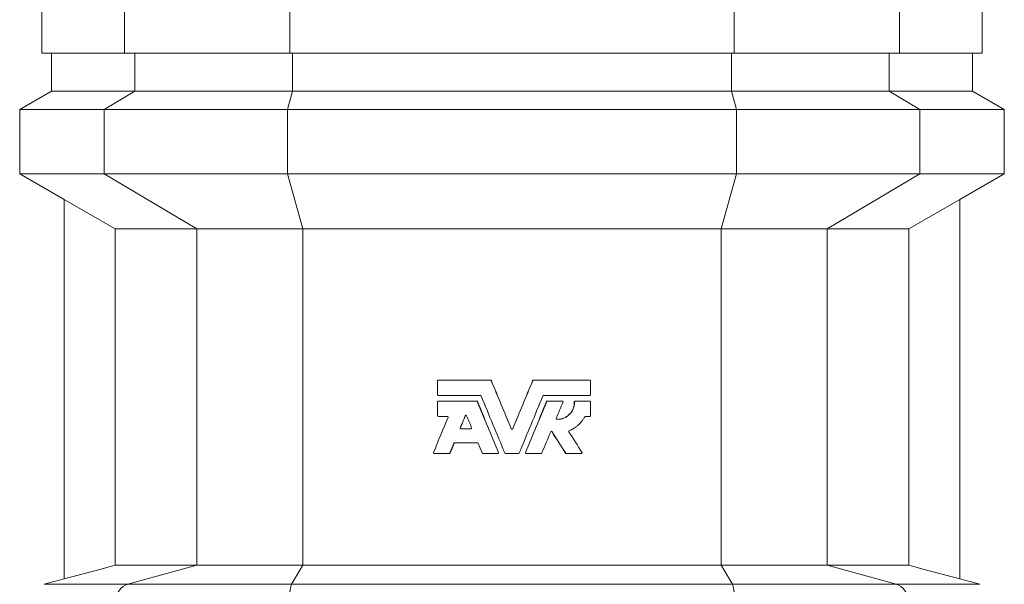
# Model space of a CAD drawing. Header units: millimetres. Extents: x -927 to 594, y 13 to 2231.
# Tile 3 of 8: x -697 to -387, y 1456 to 1634. Entities that reach past the tile are written whole.
import ezdxf

# ---------------------------------------------------------------- set-up
doc = ezdxf.new("R2010")
doc.units = ezdxf.units.MM

msp = doc.modelspace()

# ---------------------------------------------------------------- linework, layer by layer
at = {"color": 7, "linetype": 'Continuous', "lineweight": 15}
for p, q in [((-690.04, 1638.34), (-690.04, 1623.34)), ((-394.04, 1623.34), (-394.04, 1638.34)), ((-690.04, 1623.34), (-664.09, 1623.34)), ((-687.04, 1623.34), (-687.04, 1611.34)), ((-612.02, 1623.34), (-664.09, 1623.34)), ((-612.02, 1623.34), (-472.07, 1623.34)), ((-472.07, 1623.34), (-420, 1623.34)), ((-394.04, 1623.34), (-420, 1623.34)), ((-397.04, 1611.34), (-397.04, 1623.34)), ((-687.04, 1611.34), (-697.04, 1605.57)), ((-660.77, 1611.34), (-687.04, 1611.34)), ((-660.77, 1611.34), (-611.11, 1611.34)), ((-611.11, 1611.34), (-472.98, 1611.34)), ((-423.32, 1611.34), (-472.98, 1611.34)), ((-423.32, 1611.34), (-397.04, 1611.34)), ((-387.04, 1605.57), (-397.04, 1611.34)), ((-697.04, 1605.57), (-697.04, 1585.34)), ((-670.49, 1605.57), (-697.04, 1605.57)), ((-670.49, 1605.57), (-612.69, 1605.57)), ((-612.69, 1605.57), (-471.39, 1605.57)), ((-413.59, 1605.57), (-471.39, 1605.57)), ((-413.59, 1605.57), (-387.04, 1605.57)), ((-387.04, 1585.34), (-387.04, 1605.57)), ((-697.04, 1585.34), (-683.05, 1577.26)), ((-670.49, 1585.34), (-697.04, 1585.34)), ((-670.49, 1585.34), (-612.69, 1585.34)), ((-612.69, 1585.34), (-471.39, 1585.34)), ((-413.59, 1585.34), (-471.39, 1585.34)), ((-413.59, 1585.34), (-387.04, 1585.34)), ((-401.04, 1577.26), (-387.04, 1585.34)), ((-683.04, 1577.28), (-667.02, 1568.02)), ((-683.04, 1577.28), (-683.04, 1457.85)), ((-401.04, 1577.28), (-417.07, 1568.02)), ((-401.04, 1577.28), (-401.04, 1457.85)), ((-641.32, 1568.02), (-667.02, 1568.02)), ((-667.02, 1568.02), (-667.02, 1462.15)), ((-641.32, 1568.02), (-607.94, 1568.02)), ((-607.94, 1568.02), (-476.15, 1568.02)), ((-442.77, 1568.02), (-476.15, 1568.02)), ((-442.77, 1568.02), (-417.07, 1568.02)), ((-417.07, 1568.02), (-417.07, 1462.15)), ((-565.47, 1520.14), (-565.47, 1515.82)), ((-565.23, 1520.38), (-548.78, 1520.38)), ((-548.53, 1520.24), (-548.56, 1520.24)), ((-535.55, 1520.24), (-535.53, 1520.24)), ((-535.31, 1520.38), (-517.56, 1520.38)), ((-517.32, 1515.82), (-517.32, 1520.14)), ((-565.47, 1513.57), (-565.47, 1509.25)), ((-565.23, 1515.58), (-552, 1515.58)), ((-565.23, 1513.81), (-553.19, 1513.81)), ((-552.92, 1513.66), (-552.96, 1513.66)), ((-532.09, 1515.58), (-517.56, 1515.58)), ((-531.16, 1513.66), (-531.12, 1513.66)), ((-530.9, 1513.81), (-526.21, 1513.81)), ((-522.45, 1513.56), (-522.38, 1513.56)), ((-522.14, 1513.81), (-517.56, 1513.81)), ((-517.32, 1509.25), (-517.32, 1513.57)), ((-565.23, 1509.01), (-562.4, 1509.01)), ((-556.71, 1509.19), (-556.76, 1509.19)), ((-518.94, 1509.01), (-517.56, 1509.01)), ((-558.24, 1505.48), (-558.3, 1505.48)), ((-558.08, 1505.14), (-555, 1505.14)), ((-542.27, 1505.1), (-542.27, 1505.1)), ((-541.82, 1505.1), (-541.82, 1505.1)), ((-529.48, 1504.2), (-529.44, 1504.2)), ((-560.28, 1500.56), (-560.35, 1500.56)), ((-560.12, 1500.7), (-552.95, 1500.7)), ((-566.53, 1497.34), (-561.84, 1497.34)), ((-561.55, 1497.49), (-561.62, 1497.49)), ((-551.23, 1497.34), (-546.54, 1497.34)), ((-546.3, 1497.68), (-546.32, 1497.68)), ((-544.1, 1497.34), (-539.99, 1497.34)), ((-537.79, 1497.68), (-537.77, 1497.68)), ((-537.55, 1497.34), (-532.86, 1497.34)), ((-525.19, 1497.46), (-525.13, 1497.46)), ((-524.92, 1497.34), (-520.24, 1497.34)), ((-641.32, 1462.15), (-667.02, 1462.15)), ((-641.32, 1462.15), (-607.94, 1462.15)), ((-607.94, 1462.15), (-476.15, 1462.15)), ((-442.77, 1462.15), (-476.15, 1462.15)), ((-442.77, 1462.15), (-417.07, 1462.15)), ((-683.04, 1457.86), (-689.34, 1456.17)), ((-394.75, 1456.17), (-401.04, 1457.86))]:
    msp.add_line(p, q, dxfattribs=at)
at = {"color": 8, "linetype": 'Continuous', "lineweight": 0}
for p, q in [((-664.09, 1638.34), (-664.09, 1623.34)), ((-612.02, 1638.34), (-612.02, 1623.34)), ((-472.07, 1638.34), (-472.07, 1623.34)), ((-420, 1638.34), (-420, 1623.34)), ((-660.77, 1611.34), (-660.77, 1623.34)), ((-611.11, 1611.34), (-611.11, 1623.34)), ((-472.98, 1611.34), (-472.98, 1623.34)), ((-423.32, 1611.34), (-423.32, 1623.34)), ((-670.49, 1605.57), (-660.77, 1611.34)), ((-612.69, 1605.57), (-611.11, 1611.34)), ((-471.39, 1605.57), (-472.98, 1611.34)), ((-413.59, 1605.57), (-423.32, 1611.34)), ((-670.49, 1585.34), (-670.49, 1605.57)), ((-612.69, 1585.34), (-612.69, 1605.57)), ((-471.39, 1585.34), (-471.39, 1605.57)), ((-413.59, 1585.34), (-413.59, 1605.57)), ((-641.32, 1568.02), (-670.49, 1585.34)), ((-607.94, 1568.02), (-612.69, 1585.34)), ((-476.15, 1568.02), (-471.39, 1585.34)), ((-442.77, 1568.02), (-413.59, 1585.34)), ((-641.32, 1462.15), (-641.32, 1568.02)), ((-607.94, 1462.15), (-607.94, 1568.02)), ((-476.15, 1462.15), (-476.15, 1568.02)), ((-442.77, 1462.15), (-442.77, 1568.02)), ((-663, 1456.17), (-641.32, 1462.15)), ((-611.47, 1456.17), (-607.94, 1462.15)), ((-472.61, 1456.17), (-476.15, 1462.15)), ((-421.09, 1456.17), (-442.77, 1462.15)), ((-663, 1456.17), (-689.34, 1456.17)), ((-663, 1456.17), (-611.47, 1456.17)), ((-611.47, 1456.17), (-472.61, 1456.17)), ((-421.09, 1456.17), (-472.61, 1456.17)), ((-421.09, 1456.17), (-394.75, 1456.17))]:
    msp.add_line(p, q, dxfattribs=at)
at = {"color": 7, "linetype": 'Continuous', "lineweight": 15, "flags": 128}
for points in [[(-667.02, 1462.15), (-671.79, 1460.87), (-683.04, 1457.85)], [(-417.07, 1462.15), (-412.3, 1460.87), (-401.04, 1457.85)]]:
    msp.add_lwpolyline(points, dxfattribs=at)
at = {"color": 8, "linetype": 'Continuous', "lineweight": 0}
for centre, radius, start, end in [((-661.59, 1451.34), 5.03, 106.3286, 253.6714), ((-594.02, 1451.34), 18.11, 164.5326, 195.4674), ((-490.07, 1451.34), 18.11, 344.5326, 15.4674), ((-422.5, 1451.34), 5.03, 286.3286, 73.6714)]:
    msp.add_arc(centre, radius, start, end, dxfattribs=at)
at = {"color": 7, "linetype": 'Continuous', "lineweight": 15}
for points, knots in [([(-565.23, 1520.38), (-565.24, 1520.38), (-565.28, 1520.38), (-565.32, 1520.37), (-565.36, 1520.35), (-565.4, 1520.32), (-565.43, 1520.28), (-565.45, 1520.24), (-565.47, 1520.19), (-565.47, 1520.16), (-565.47, 1520.14)], [0, 0, 0, 0, 0.1287851, 0.2519535, 0.3742922, 0.5006823, 0.6241755, 0.7504804, 0.8728401, 1, 1, 1, 1]), ([(-548.56, 1520.24), (-548.57, 1520.25), (-548.58, 1520.28), (-548.61, 1520.32), (-548.65, 1520.35), (-548.71, 1520.38), (-548.76, 1520.38), (-548.78, 1520.38)], [0, 0, 0, 0, 0.16943, 0.333967, 0.499905, 0.747861, 1, 1, 1, 1]), ([(-535.31, 1520.38), (-535.32, 1520.38), (-535.36, 1520.38), (-535.4, 1520.37), (-535.45, 1520.34), (-535.5, 1520.3), (-535.52, 1520.26), (-535.53, 1520.24)], [0, 0, 0, 0, 0.169896, 0.334738, 0.500784, 0.748508, 1, 1, 1, 1]), ([(-517.32, 1520.14), (-517.32, 1520.16), (-517.32, 1520.19), (-517.34, 1520.24), (-517.36, 1520.28), (-517.39, 1520.31), (-517.43, 1520.35), (-517.47, 1520.37), (-517.51, 1520.38), (-517.55, 1520.38), (-517.56, 1520.38)], [0, 0, 0, 0, 0.128332, 0.251131, 0.373227, 0.49953, 0.623108, 0.749665, 0.872391, 1, 1, 1, 1]), ([(-565.47, 1515.82), (-565.47, 1515.81), (-565.47, 1515.78), (-565.45, 1515.73), (-565.43, 1515.69), (-565.4, 1515.65), (-565.36, 1515.62), (-565.32, 1515.6), (-565.28, 1515.59), (-565.24, 1515.59), (-565.23, 1515.58)], [0, 0, 0, 0, 0.128332, 0.251131, 0.373227, 0.49953, 0.623108, 0.749665, 0.872391, 1, 1, 1, 1]), ([(-565.23, 1513.81), (-565.24, 1513.81), (-565.28, 1513.81), (-565.32, 1513.8), (-565.36, 1513.77), (-565.4, 1513.74), (-565.43, 1513.71), (-565.45, 1513.67), (-565.47, 1513.62), (-565.47, 1513.59), (-565.47, 1513.57)], [0, 0, 0, 0, 0.128785, 0.251954, 0.374292, 0.500682, 0.624176, 0.75048, 0.87284, 1, 1, 1, 1]), ([(-552.96, 1513.66), (-552.97, 1513.68), (-552.98, 1513.71), (-553.02, 1513.74), (-553.06, 1513.78), (-553.11, 1513.81), (-553.16, 1513.81), (-553.19, 1513.81)], [0, 0, 0, 0, 0.16943, 0.333967, 0.499905, 0.747861, 1, 1, 1, 1]), ([(-552, 1515.58), (-551.98, 1515.58), (-551.95, 1515.58), (-551.91, 1515.57), (-551.86, 1515.54), (-551.81, 1515.5), (-551.79, 1515.46), (-551.78, 1515.44)], [0, 0, 0, 0, 0.169896, 0.334738, 0.500784, 0.748508, 1, 1, 1, 1]), ([(-532.31, 1515.44), (-532.31, 1515.45), (-532.29, 1515.48), (-532.26, 1515.52), (-532.22, 1515.55), (-532.16, 1515.58), (-532.11, 1515.58), (-532.09, 1515.58)], [0, 0, 0, 0, 0.16943, 0.333967, 0.499905, 0.747861, 1, 1, 1, 1]), ([(-530.9, 1513.81), (-530.92, 1513.81), (-530.95, 1513.81), (-531, 1513.8), (-531.04, 1513.77), (-531.09, 1513.73), (-531.11, 1513.69), (-531.12, 1513.66)], [0, 0, 0, 0, 0.169896, 0.334738, 0.500784, 0.748508, 1, 1, 1, 1]), ([(-522.38, 1513.56), (-522.38, 1513.38), (-522.39, 1513.02), (-522.43, 1512.48), (-522.55, 1511.95), (-522.77, 1511.33), (-523.17, 1510.51), (-523.85, 1509.65), (-524.75, 1508.91), (-525.57, 1508.5), (-526.26, 1508.27), (-526.79, 1508.15), (-527.24, 1508.1), (-527.61, 1508.09), (-527.79, 1508.09), (-527.88, 1508.09)], [0, 0, 0, 0, 0.062495, 0.124781, 0.185606, 0.249768, 0.349643, 0.49939, 0.62438, 0.749411, 0.812085, 0.8748, 0.937373, 0.968669, 1, 1, 1, 1]), ([(-522.45, 1513.56), (-522.45, 1513.38), (-522.46, 1513.02), (-522.51, 1512.48), (-522.62, 1511.95), (-522.86, 1511.26), (-523.28, 1510.45), (-523.97, 1509.6), (-524.82, 1508.91), (-525.59, 1508.51), (-526.21, 1508.3), (-526.63, 1508.19), (-527.06, 1508.12), (-527.4, 1508.09), (-527.6, 1508.09), (-527.65, 1508.09)], [0, 0, 0, 0, 0.06468, 0.129141, 0.192059, 0.258468, 0.387841, 0.516605, 0.645689, 0.774726, 0.82638, 0.878549, 0.929808, 0.980644, 1, 1, 1, 1]), ([(-525.99, 1513.48), (-525.99, 1513.49), (-525.98, 1513.52), (-525.97, 1513.56), (-525.97, 1513.62), (-526, 1513.71), (-526.08, 1513.78), (-526.15, 1513.81), (-526.19, 1513.81), (-526.21, 1513.81)], [0, 0, 0, 0, 0.084962, 0.167845, 0.250776, 0.499509, 0.748634, 0.872117, 1, 1, 1, 1]), ([(-522.21, 1513.81), (-522.24, 1513.81), (-522.27, 1513.81), (-522.33, 1513.78), (-522.36, 1513.76), (-522.39, 1513.73), (-522.4, 1513.72), (-522.42, 1513.69), (-522.43, 1513.67), (-522.44, 1513.63), (-522.45, 1513.6), (-522.45, 1513.56)], [0, 0, 0, 0, 0.25, 0.25, 0.5, 0.5, 0.625, 0.625, 0.75, 0.75, 1, 1, 1, 1]), ([(-522.14, 1513.81), (-522.15, 1513.81), (-522.19, 1513.81), (-522.23, 1513.8), (-522.27, 1513.77), (-522.31, 1513.74), (-522.34, 1513.7), (-522.36, 1513.66), (-522.38, 1513.61), (-522.38, 1513.58), (-522.38, 1513.56)], [0, 0, 0, 0, 0.128892, 0.251935, 0.374166, 0.500716, 0.624197, 0.750491, 0.873019, 1, 1, 1, 1]), ([(-517.56, 1515.58), (-517.55, 1515.59), (-517.51, 1515.59), (-517.47, 1515.6), (-517.43, 1515.62), (-517.39, 1515.65), (-517.36, 1515.69), (-517.34, 1515.73), (-517.32, 1515.78), (-517.32, 1515.81), (-517.32, 1515.82)], [0, 0, 0, 0, 0.128785, 0.251954, 0.374292, 0.500682, 0.624176, 0.75048, 0.87284, 1, 1, 1, 1]), ([(-517.32, 1513.57), (-517.32, 1513.59), (-517.32, 1513.62), (-517.34, 1513.67), (-517.36, 1513.71), (-517.39, 1513.74), (-517.43, 1513.77), (-517.47, 1513.8), (-517.51, 1513.81), (-517.55, 1513.81), (-517.56, 1513.81)], [0, 0, 0, 0, 0.128332, 0.251131, 0.373227, 0.49953, 0.623108, 0.749665, 0.872391, 1, 1, 1, 1]), ([(-565.47, 1509.25), (-565.47, 1509.24), (-565.47, 1509.21), (-565.45, 1509.16), (-565.43, 1509.12), (-565.4, 1509.08), (-565.36, 1509.05), (-565.32, 1509.03), (-565.28, 1509.02), (-565.24, 1509.01), (-565.23, 1509.01)], [0, 0, 0, 0, 0.1283317, 0.2511308, 0.3732269, 0.4995301, 0.6231081, 0.7496655, 0.872391, 1, 1, 1, 1]), ([(-562.4, 1509.01), (-562.39, 1509.01), (-562.36, 1509.01), (-562.33, 1509), (-562.27, 1508.98), (-562.19, 1508.91), (-562.16, 1508.82), (-562.16, 1508.74), (-562.17, 1508.7), (-562.18, 1508.68)], [0, 0, 0, 0, 0.085238, 0.168397, 0.25158, 0.500705, 0.749439, 0.872537, 1, 1, 1, 1]), ([(-556.76, 1509.19), (-556.74, 1509.23), (-556.71, 1509.27), (-556.65, 1509.31), (-556.63, 1509.32), (-556.58, 1509.33), (-556.56, 1509.34), (-556.51, 1509.34), (-556.49, 1509.33), (-556.45, 1509.32), (-556.42, 1509.31), (-556.36, 1509.27), (-556.34, 1509.23), (-556.32, 1509.19)], [0, 0, 0, 0, 0.25, 0.25, 0.375, 0.375, 0.5, 0.5, 0.625, 0.625, 0.75, 0.75, 1, 1, 1, 1]), ([(-556.49, 1509.34), (-556.51, 1509.34), (-556.56, 1509.33), (-556.62, 1509.3), (-556.67, 1509.25), (-556.7, 1509.21), (-556.71, 1509.19)], [0, 0, 0, 0, 0.237624, 0.495693, 0.73962, 1, 1, 1, 1]), ([(-527.88, 1508.09), (-527.89, 1508.09), (-527.92, 1508.09), (-527.95, 1508.11), (-528.01, 1508.13), (-528.08, 1508.2), (-528.11, 1508.29), (-528.11, 1508.37), (-528.1, 1508.4), (-528.09, 1508.42)], [0, 0, 0, 0, 0.085234, 0.168405, 0.251528, 0.500684, 0.749462, 0.872587, 1, 1, 1, 1]), ([(-524.02, 1504.48), (-523.89, 1504.54), (-523.64, 1504.65), (-523.13, 1504.89), (-522.52, 1505.24), (-521.84, 1505.71), (-520.98, 1506.43), (-520.22, 1507.25), (-519.65, 1508.04), (-519.36, 1508.52), (-519.22, 1508.76), (-519.16, 1508.89)], [0, 0, 0, 0, 0.062615, 0.125173, 0.25025, 0.375916, 0.500415, 0.750166, 0.875117, 0.937549, 1, 1, 1, 1]), ([(-519.16, 1508.89), (-519.15, 1508.9), (-519.13, 1508.92), (-519.1, 1508.95), (-519.06, 1508.98), (-519.01, 1509.01), (-518.97, 1509.01), (-518.94, 1509.01)], [0, 0, 0, 0, 0.169456, 0.334326, 0.499896, 0.747711, 1, 1, 1, 1]), ([(-517.56, 1509.01), (-517.55, 1509.01), (-517.51, 1509.02), (-517.47, 1509.03), (-517.43, 1509.05), (-517.39, 1509.08), (-517.36, 1509.12), (-517.34, 1509.16), (-517.32, 1509.21), (-517.32, 1509.24), (-517.32, 1509.25)], [0, 0, 0, 0, 0.128785, 0.251954, 0.374292, 0.500682, 0.624176, 0.75048, 0.87284, 1, 1, 1, 1]), ([(-558.08, 1505.14), (-558.12, 1505.14), (-558.16, 1505.15), (-558.21, 1505.18), (-558.23, 1505.19), (-558.26, 1505.22), (-558.27, 1505.23), (-558.29, 1505.27), (-558.3, 1505.29), (-558.31, 1505.32), (-558.32, 1505.34), (-558.32, 1505.4), (-558.32, 1505.44), (-558.3, 1505.48)], [0, 0, 0, 0, 0.25, 0.25, 0.375, 0.375, 0.5, 0.5, 0.625, 0.625, 0.75, 0.75, 1, 1, 1, 1]), ([(-558.24, 1505.48), (-558.25, 1505.46), (-558.26, 1505.44), (-558.26, 1505.4), (-558.26, 1505.33), (-558.24, 1505.26), (-558.19, 1505.2), (-558.14, 1505.17), (-558.08, 1505.15), (-558.04, 1505.15), (-558.02, 1505.14)], [0, 0, 0, 0, 0.085455, 0.168309, 0.25053, 0.499092, 0.621467, 0.749589, 0.870555, 1, 1, 1, 1]), ([(-554.77, 1505.48), (-554.76, 1505.44), (-554.75, 1505.4), (-554.76, 1505.34), (-554.76, 1505.32), (-554.78, 1505.28), (-554.78, 1505.27), (-554.81, 1505.23), (-554.82, 1505.22), (-554.85, 1505.19), (-554.86, 1505.18), (-554.92, 1505.15), (-554.95, 1505.14), (-555, 1505.14)], [0, 0, 0, 0, 0.25, 0.25, 0.375, 0.375, 0.5, 0.5, 0.625, 0.625, 0.75, 0.75, 1, 1, 1, 1]), ([(-541.82, 1505.1), (-541.83, 1505.09), (-541.84, 1505.06), (-541.87, 1505.02), (-541.92, 1504.99), (-541.97, 1504.96), (-542.04, 1504.95), (-542.12, 1504.96), (-542.18, 1504.99), (-542.23, 1505.04), (-542.26, 1505.08), (-542.27, 1505.1)], [0, 0, 0, 0, 0.084596, 0.166896, 0.249988, 0.373557, 0.500156, 0.623799, 0.750324, 0.873203, 1, 1, 1, 1]), ([(-541.82, 1505.1), (-541.84, 1505.06), (-541.87, 1505.02), (-541.93, 1504.98), (-541.95, 1504.97), (-542, 1504.96), (-542.02, 1504.95), (-542.07, 1504.95), (-542.09, 1504.96), (-542.14, 1504.97), (-542.16, 1504.98), (-542.22, 1505.02), (-542.25, 1505.06), (-542.27, 1505.1)], [0, 0, 0, 0, 0.25, 0.25, 0.375, 0.375, 0.5, 0.5, 0.625, 0.625, 0.75, 0.75, 1, 1, 1, 1]), ([(-529.86, 1504.16), (-529.86, 1504.17), (-529.84, 1504.2), (-529.82, 1504.24), (-529.76, 1504.28), (-529.68, 1504.31), (-529.59, 1504.31), (-529.53, 1504.29), (-529.48, 1504.25), (-529.45, 1504.22), (-529.44, 1504.2)], [0, 0, 0, 0, 0.084772, 0.167396, 0.250503, 0.498816, 0.62276, 0.749607, 0.872864, 1, 1, 1, 1]), ([(-524.13, 1504.13), (-524.14, 1504.15), (-524.16, 1504.18), (-524.17, 1504.25), (-524.17, 1504.33), (-524.12, 1504.41), (-524.07, 1504.46), (-524.04, 1504.47), (-524.02, 1504.48)], [0, 0, 0, 0, 0.126613, 0.250559, 0.4996104, 0.7488817, 0.8716506, 1, 1, 1, 1]), ([(-560.35, 1500.56), (-560.34, 1500.57), (-560.33, 1500.6), (-560.29, 1500.64), (-560.25, 1500.67), (-560.2, 1500.7), (-560.15, 1500.7), (-560.12, 1500.7)], [0, 0, 0, 0, 0.16943, 0.333967, 0.499905, 0.747861, 1, 1, 1, 1]), ([(-552.95, 1500.7), (-552.93, 1500.7), (-552.9, 1500.7), (-552.86, 1500.69), (-552.81, 1500.66), (-552.76, 1500.62), (-552.74, 1500.58), (-552.73, 1500.56)], [0, 0, 0, 0, 0.169896, 0.334738, 0.500784, 0.748508, 1, 1, 1, 1]), ([(-566.75, 1497.68), (-566.75, 1497.66), (-566.76, 1497.64), (-566.77, 1497.6), (-566.77, 1497.53), (-566.74, 1497.45), (-566.66, 1497.38), (-566.59, 1497.35), (-566.55, 1497.35), (-566.53, 1497.34)], [0, 0, 0, 0, 0.084962, 0.167845, 0.250776, 0.499509, 0.748634, 0.872117, 1, 1, 1, 1]), ([(-561.84, 1497.34), (-561.82, 1497.35), (-561.79, 1497.35), (-561.75, 1497.36), (-561.7, 1497.39), (-561.65, 1497.43), (-561.63, 1497.47), (-561.62, 1497.49)], [0, 0, 0, 0, 0.169896, 0.334738, 0.500784, 0.748508, 1, 1, 1, 1]), ([(-551.46, 1497.49), (-551.45, 1497.48), (-551.43, 1497.45), (-551.4, 1497.41), (-551.36, 1497.38), (-551.3, 1497.35), (-551.26, 1497.35), (-551.23, 1497.34)], [0, 0, 0, 0, 0.16943, 0.333967, 0.499905, 0.747861, 1, 1, 1, 1]), ([(-546.54, 1497.34), (-546.53, 1497.35), (-546.5, 1497.35), (-546.46, 1497.36), (-546.4, 1497.38), (-546.33, 1497.45), (-546.3, 1497.54), (-546.3, 1497.62), (-546.31, 1497.66), (-546.32, 1497.68)], [0, 0, 0, 0, 0.085238, 0.168397, 0.25158, 0.500705, 0.749439, 0.872537, 1, 1, 1, 1]), ([(-546.52, 1497.34), (-546.48, 1497.34), (-546.45, 1497.35), (-546.39, 1497.38), (-546.38, 1497.39), (-546.35, 1497.42), (-546.34, 1497.43), (-546.31, 1497.47), (-546.31, 1497.48), (-546.29, 1497.52), (-546.29, 1497.54), (-546.28, 1497.6), (-546.29, 1497.64), (-546.3, 1497.68)], [0, 0, 0, 0, 0.25, 0.25, 0.375, 0.375, 0.5, 0.5, 0.625, 0.625, 0.75, 0.75, 1, 1, 1, 1]), ([(-544.32, 1497.49), (-544.31, 1497.48), (-544.3, 1497.45), (-544.27, 1497.41), (-544.22, 1497.38), (-544.17, 1497.35), (-544.12, 1497.35), (-544.1, 1497.34)], [0, 0, 0, 0, 0.16943, 0.333967, 0.499905, 0.747861, 1, 1, 1, 1]), ([(-539.99, 1497.34), (-539.98, 1497.35), (-539.95, 1497.35), (-539.9, 1497.36), (-539.85, 1497.39), (-539.8, 1497.43), (-539.78, 1497.47), (-539.77, 1497.49)], [0, 0, 0, 0, 0.169896, 0.334738, 0.500784, 0.748508, 1, 1, 1, 1]), ([(-537.79, 1497.68), (-537.8, 1497.64), (-537.81, 1497.6), (-537.8, 1497.54), (-537.8, 1497.52), (-537.78, 1497.49), (-537.77, 1497.47), (-537.75, 1497.43), (-537.74, 1497.42), (-537.71, 1497.39), (-537.69, 1497.38), (-537.64, 1497.35), (-537.61, 1497.34), (-537.56, 1497.34)], [0, 0, 0, 0, 0.25, 0.25, 0.375, 0.375, 0.5, 0.5, 0.625, 0.625, 0.75, 0.75, 1, 1, 1, 1]), ([(-537.77, 1497.68), (-537.77, 1497.66), (-537.78, 1497.64), (-537.79, 1497.6), (-537.79, 1497.53), (-537.76, 1497.45), (-537.68, 1497.38), (-537.61, 1497.35), (-537.57, 1497.35), (-537.55, 1497.34)], [0, 0, 0, 0, 0.0849615, 0.1678453, 0.2507755, 0.4995094, 0.748634, 0.8721171, 1, 1, 1, 1]), ([(-532.86, 1497.34), (-532.84, 1497.35), (-532.81, 1497.35), (-532.76, 1497.36), (-532.71, 1497.39), (-532.67, 1497.43), (-532.64, 1497.47), (-532.63, 1497.49)], [0, 0, 0, 0, 0.169896, 0.334738, 0.500784, 0.748508, 1, 1, 1, 1]), ([(-525.13, 1497.46), (-525.12, 1497.44), (-525.1, 1497.42), (-525.07, 1497.4), (-525.04, 1497.37), (-524.99, 1497.35), (-524.95, 1497.35), (-524.92, 1497.34)], [0, 0, 0, 0, 0.169525, 0.334659, 0.499885, 0.747796, 1, 1, 1, 1]), ([(-520.24, 1497.34), (-520.22, 1497.35), (-520.19, 1497.35), (-520.15, 1497.36), (-520.09, 1497.39), (-520.03, 1497.45), (-520, 1497.53), (-519.99, 1497.59), (-520, 1497.66), (-520.02, 1497.69), (-520.03, 1497.71)], [0, 0, 0, 0, 0.08509, 0.167992, 0.251215, 0.499521, 0.623202, 0.749767, 0.872829, 1, 1, 1, 1])]:
    msp.add_open_spline(points, degree=3, knots=knots, dxfattribs=at)
for points in [[(-548.53, 1520.24), (-548.57, 1520.33), (-548.66, 1520.38), (-548.76, 1520.38)], [(-542.27, 1505.1), (-544.36, 1510.15), (-546.46, 1515.19), (-548.56, 1520.24)], [(-542.27, 1505.1), (-544.36, 1510.15), (-546.45, 1515.19), (-548.53, 1520.24)], [(-535.53, 1520.24), (-537.63, 1515.19), (-539.72, 1510.15), (-541.82, 1505.1)], [(-535.55, 1520.24), (-537.64, 1515.19), (-539.73, 1510.15), (-541.82, 1505.1)], [(-535.33, 1520.38), (-535.43, 1520.38), (-535.52, 1520.33), (-535.55, 1520.24)], [(-552.92, 1513.66), (-552.96, 1513.75), (-553.05, 1513.81), (-553.15, 1513.81)], [(-546.32, 1497.68), (-548.53, 1503.01), (-550.75, 1508.34), (-552.96, 1513.66)], [(-546.3, 1497.68), (-548.51, 1503.01), (-550.72, 1508.34), (-552.92, 1513.66)], [(-551.78, 1515.44), (-549.29, 1509.45), (-546.8, 1503.47), (-544.32, 1497.49)], [(-539.77, 1497.49), (-537.28, 1503.47), (-534.8, 1509.45), (-532.31, 1515.44)], [(-531.16, 1513.66), (-533.37, 1508.34), (-535.58, 1503.01), (-537.79, 1497.68)], [(-531.12, 1513.66), (-533.34, 1508.34), (-535.55, 1503.01), (-537.77, 1497.68)], [(-530.94, 1513.81), (-531.04, 1513.81), (-531.13, 1513.76), (-531.16, 1513.66)], [(-528.09, 1508.42), (-527.39, 1510.11), (-526.69, 1511.8), (-525.99, 1513.48)], [(-562.18, 1508.68), (-563.7, 1505.01), (-565.23, 1501.34), (-566.75, 1497.68)], [(-558.3, 1505.48), (-557.79, 1506.71), (-557.27, 1507.95), (-556.76, 1509.19)], [(-556.71, 1509.19), (-557.22, 1507.95), (-557.73, 1506.71), (-558.24, 1505.48)], [(-556.32, 1509.19), (-555.8, 1507.95), (-555.29, 1506.71), (-554.77, 1505.48)], [(-532.63, 1497.49), (-531.71, 1499.72), (-530.79, 1501.94), (-529.86, 1504.16)], [(-529.48, 1504.2), (-528.05, 1501.95), (-526.62, 1499.7), (-525.19, 1497.46)], [(-529.44, 1504.2), (-528, 1501.95), (-526.56, 1499.7), (-525.13, 1497.46)], [(-520.03, 1497.71), (-521.4, 1499.85), (-522.77, 1501.99), (-524.13, 1504.13)], [(-561.62, 1497.49), (-561.19, 1498.51), (-560.77, 1499.53), (-560.35, 1500.56)], [(-561.55, 1497.49), (-561.13, 1498.51), (-560.7, 1499.53), (-560.28, 1500.56)], [(-560.28, 1500.56), (-560.24, 1500.65), (-560.16, 1500.7), (-560.06, 1500.7)], [(-552.73, 1500.56), (-552.3, 1499.53), (-551.88, 1498.51), (-551.46, 1497.49)], [(-561.77, 1497.34), (-561.67, 1497.35), (-561.59, 1497.4), (-561.55, 1497.49)], [(-525.19, 1497.46), (-525.14, 1497.39), (-525.07, 1497.34), (-524.99, 1497.34)]]:
    msp.add_open_spline(points, degree=3, dxfattribs=at)

doc.saveas('drawing.dxf')
